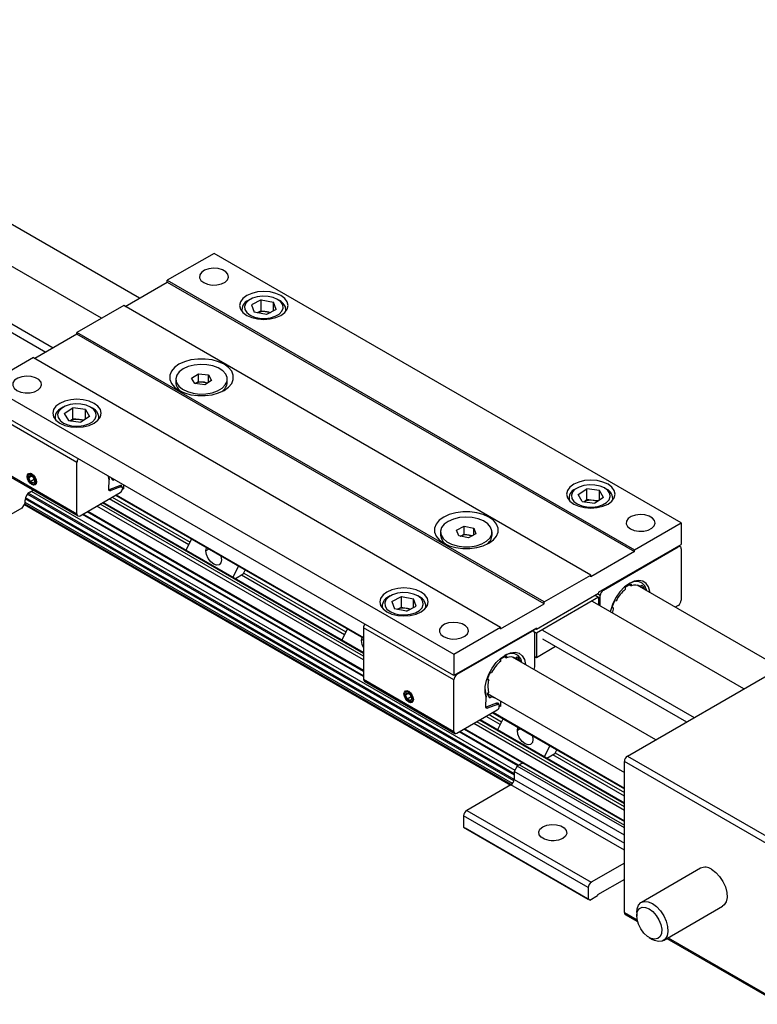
# Model space of a CAD drawing. Header units: millimetres. Extents: x 0 to 1397, y 0 to 1080.
# Tile 6 of 8: x 1245 to 1329, y 851 to 963. Entities that reach past the tile are written whole.
import ezdxf

# ---------------------------------------------------------------- set-up
doc = ezdxf.new("R2010")
doc.units = ezdxf.units.MM
doc.header["$LTSCALE"] = 5

msp = doc.modelspace()

# ---------------------------------------------------------------- linework, layer by layer
for p, q in [((1259.04, 931.324), (1105.269, 1020.094)), ((1254.737, 929.044), (1100.18, 1018.268)), ((1094.523, 1015.002), (1249.257, 925.676)), ((1094.523, 1014.022), (1248.408, 925.186)), ((1267.5, 936.412), (1262.197, 933.351)), ((1320.533, 905.797), (1267.5, 936.412)), ((1257.424, 930.391), (1262.197, 933.147)), ((1262.197, 933.147), (1262.197, 933.351)), ((1262.197, 933.351), (1315.23, 902.735)), ((1262.197, 933.147), (1315.23, 902.531)), ((1257.247, 930.493), (1251.944, 927.432)), ((1310.28, 899.878), (1257.247, 930.493)), ((1271.601, 931.187), (1271.389, 931.065)), ((1272.856, 931.118), (1271.763, 930.553)), ((1271.763, 930.553), (1272.064, 929.724)), ((1272.856, 931.118), (1274.251, 930.854)), ((1272.856, 929.894), (1272.856, 931.118)), ((1274.552, 930.025), (1274.251, 930.854)), ((1274.251, 929.869), (1274.251, 930.854)), ((1274.925, 931.065), (1274.713, 931.187)), ((1270.657, 930.044), (1270.657, 929.832)), ((1273.459, 929.46), (1272.064, 929.724)), ((1272.856, 929.894), (1272.404, 929.66)), ((1272.856, 929.894), (1273.553, 929.762)), ((1274.552, 930.025), (1273.459, 929.46)), ((1273.553, 929.762), (1273.911, 929.694)), ((1275.657, 929.832), (1275.657, 930.044)), ((1251.944, 927.228), (1247.171, 924.472)), ((1251.944, 927.228), (1251.944, 927.432)), ((1304.977, 896.816), (1251.944, 927.432)), ((1304.977, 896.612), (1251.944, 927.228)), ((1246.994, 924.574), (1241.691, 921.513)), ((1246.994, 924.574), (1300.027, 893.959)), ((1264.956, 922.25), (1265.726, 922.746)), ((1265.726, 922.746), (1266.857, 922.609)), ((1265.726, 921.848), (1265.726, 922.746)), ((1266.857, 922.609), (1267.216, 921.976)), ((1266.857, 921.744), (1266.857, 922.609)), ((1241.691, 921.513), (1294.724, 890.898)), ((1263.161, 922.113), (1263.161, 921.758)), ((1265.316, 921.616), (1264.956, 922.25)), ((1266.446, 921.479), (1265.316, 921.616)), ((1265.359, 921.611), (1265.726, 921.848)), ((1265.726, 921.848), (1266.291, 921.78)), ((1266.291, 921.78), (1266.814, 921.716)), ((1267.216, 921.976), (1266.446, 921.479)), ((1269.011, 921.758), (1269.011, 922.113)), ((1294.724, 888.448), (1241.691, 919.063)), ((1251.944, 912.654), (1241.691, 918.573)), ((1250.388, 918.941), (1250.176, 918.818)), ((1250.508, 918.217), (1251.487, 918.848)), ((1250.508, 918.217), (1250.965, 917.412)), ((1252.923, 918.674), (1251.487, 918.848)), ((1251.487, 917.623), (1251.487, 918.848)), ((1252.923, 918.674), (1253.381, 917.869)), ((1252.923, 917.574), (1252.923, 918.674)), ((1253.712, 918.818), (1253.5, 918.941)), ((1249.444, 917.798), (1249.444, 917.586)), ((1250.965, 917.412), (1252.401, 917.238)), ((1251.128, 917.392), (1251.487, 917.623)), ((1252.205, 917.536), (1251.487, 917.623)), ((1252.76, 917.469), (1252.205, 917.536)), ((1253.381, 917.869), (1252.401, 917.238)), ((1254.444, 917.586), (1254.444, 917.798)), ((1241.691, 912.735), (1251.944, 906.816)), ((1251.944, 906.816), (1251.944, 912.654)), ((1241.795, 912.506), (1252.048, 906.587)), ((1246.358, 911.062), (1246.358, 911.021)), ((1246.464, 910.959), (1246.641, 911.211)), ((1246.464, 910.959), (1246.77, 911.136)), ((1246.641, 910.504), (1246.464, 910.959)), ((1246.641, 911.211), (1246.994, 911.007)), ((1246.641, 910.504), (1247.089, 910.762)), ((1246.994, 910.3), (1246.641, 910.504)), ((1246.994, 911.007), (1247.171, 910.551)), ((1247.089, 910.762), (1246.994, 911.007)), ((1247.171, 910.551), (1246.994, 910.3)), ((1247.089, 910.762), (1247.089, 910.762)), ((1255.615, 910.693), (1255.512, 911.084)), ((1255.565, 909.6), (1255.615, 910.693)), ((1255.567, 911.053), (1255.615, 910.693)), ((1256.153, 910.714), (1256.068, 910.608)), ((1246.432, 909.18), (1301.564, 877.354)), ((1246.586, 909.296), (1246.971, 909.518)), ((1246.763, 909.398), (1301.652, 877.711)), ((1246.818, 910.225), (1246.853, 910.204)), ((1252.298, 906.612), (1256.859, 909.245)), ((1255.565, 909.605), (1255.68, 909.595)), ((1255.566, 909.58), (1255.772, 909.461)), ((1256.783, 910.007), (1255.68, 909.595)), ((1256.885, 909.877), (1255.772, 909.461)), ((1256.783, 910.007), (1256.944, 909.914)), ((1256.834, 910.016), (1256.889, 910.037)), ((1257.053, 909.903), (1256.848, 910.021)), ((1256.855, 910.024), (1257.035, 909.92)), ((1256.885, 909.877), (1256.944, 909.914)), ((1256.994, 910.027), (1256.889, 910.037)), ((1257.035, 909.92), (1256.994, 910.027)), ((1257.035, 909.913), (1257.035, 909.92)), ((1257.283, 909.694), (1257.096, 909.586)), ((1257.106, 909.788), (1257.106, 909.673)), ((1257.283, 909.694), (1257.283, 910.062)), ((1308.725, 909.756), (1308.512, 909.634)), ((1308.844, 909.032), (1309.823, 909.664)), ((1311.259, 909.49), (1309.823, 909.664)), ((1309.823, 908.439), (1309.823, 909.664)), ((1311.717, 908.685), (1311.259, 909.49)), ((1311.259, 908.39), (1311.259, 909.49)), ((1312.048, 909.634), (1311.836, 909.756)), ((1246.056, 908.091), (1245.702, 907.479)), ((1246.056, 908.091), (1246.056, 908.377)), ((1301.379, 876.195), (1246.056, 908.132)), ((1301.542, 876.508), (1246.071, 908.531)), ((1301.563, 876.636), (1246.102, 908.653)), ((1246.323, 909.063), (1301.564, 877.173)), ((1284.471, 890.977), (1254.843, 908.081)), ((1284.471, 891.062), (1254.916, 908.123)), ((1264.639, 903.303), (1255.603, 908.52)), ((1255.956, 908.724), (1264.796, 903.621)), ((1256.325, 908.937), (1284.471, 892.689)), ((1256.399, 908.979), (1284.471, 892.773)), ((1307.78, 908.613), (1307.78, 908.401)), ((1309.301, 908.227), (1308.844, 909.032)), ((1309.301, 908.227), (1310.738, 908.053)), ((1309.465, 908.208), (1309.823, 908.439)), ((1310.541, 908.352), (1309.823, 908.439)), ((1311.096, 908.285), (1310.541, 908.352)), ((1311.717, 908.685), (1310.738, 908.053)), ((1312.78, 908.401), (1312.78, 908.613)), ((1245.702, 907.479), (1240.328, 904.376)), ((1245.948, 907.905), (1301.172, 876.025)), ((1301.244, 876.069), (1245.985, 907.969)), ((1253.108, 907.079), (1284.471, 888.974)), ((1253.181, 907.122), (1284.471, 889.058)), ((1284.471, 890.242), (1254.206, 907.714)), ((1284.471, 890.65), (1254.56, 907.918)), ((1284.471, 888.344), (1252.563, 906.765)), ((1284.471, 888.429), (1252.636, 906.807)), ((1293.213, 904.764), (1293.213, 904.409)), ((1295.041, 904.972), (1295.901, 905.417)), ((1295.278, 904.319), (1295.041, 904.972)), ((1295.901, 905.417), (1296.999, 905.209)), ((1295.901, 904.518), (1295.901, 905.417)), ((1296.999, 905.209), (1297.236, 904.556)), ((1296.999, 904.434), (1296.999, 905.209)), ((1299.063, 904.409), (1299.063, 904.764)), ((1315.23, 902.735), (1320.533, 905.797)), ((1320.533, 905.797), (1320.533, 903.347)), ((1264.334, 902.687), (1264.96, 903.952)), ((1293.213, 904.409), (1293.276, 904.062)), ((1296.375, 904.112), (1295.278, 904.319)), ((1295.471, 904.296), (1295.453, 904.286)), ((1295.453, 904.286), (1295.471, 904.296)), ((1295.471, 904.296), (1295.901, 904.518)), ((1295.901, 904.518), (1296.45, 904.415)), ((1297.236, 904.556), (1296.375, 904.112)), ((1296.45, 904.415), (1296.824, 904.344)), ((1266.579, 902.632), (1266.645, 902.98)), ((1266.913, 902.825), (1266.579, 902.632)), ((1315.23, 902.531), (1310.28, 899.674)), ((1311.164, 897.939), (1320.533, 903.347)), ((1311.695, 898.163), (1320.18, 903.062)), ((1315.23, 902.531), (1315.23, 902.735)), ((1320.109, 903.102), (1320.18, 903.062)), ((1320.43, 903.086), (1320.256, 903.187)), ((1320.533, 902.857), (1320.533, 897.019)), ((1268.281, 902.037), (1268.347, 901.612)), ((1270.263, 900.891), (1269.637, 899.625)), ((1270.822, 899.979), (1271.049, 900.437)), ((1270.822, 899.979), (1269.923, 899.46)), ((1282.316, 893.098), (1270.61, 899.856)), ((1270.885, 900.106), (1282.474, 893.416)), ((1304.977, 896.816), (1310.28, 899.878)), ((1310.28, 899.674), (1310.28, 899.878)), ((1311.624, 898.204), (1311.695, 898.163)), ((1314.205, 898.273), (1314.205, 898.48)), ((1314.64, 898.757), (1314.841, 898.64)), ((1314.841, 898.848), (1314.841, 898.64)), ((1331.782, 889.331), (1315.522, 898.717)), ((1315.901, 898.546), (1315.686, 898.67)), ((1315.901, 898.546), (1316.056, 898.739)), ((1316.375, 898.286), (1315.909, 898.555)), ((1316.375, 898.286), (1316.341, 898.244)), ((1287.511, 897.51), (1287.299, 897.388)), ((1287.673, 896.876), (1288.766, 897.442)), ((1287.673, 896.876), (1287.974, 896.047)), ((1288.766, 897.442), (1290.161, 897.178)), ((1288.766, 896.217), (1288.766, 897.442)), ((1290.462, 896.348), (1290.161, 897.178)), ((1290.161, 896.193), (1290.161, 897.178)), ((1290.835, 897.388), (1290.623, 897.51)), ((1304.093, 893.734), (1311.164, 897.816)), ((1311.164, 897.367), (1304.093, 893.285)), ((1327.655, 886.949), (1310.457, 896.877)), ((1310.775, 897.592), (1311.164, 897.367)), ((1311.341, 897.551), (1311.023, 897.734)), ((1311.164, 897.939), (1311.164, 897.816)), ((1311.164, 897.367), (1311.164, 896.469)), ((1311.341, 896.367), (1311.341, 897.551)), ((1312.99, 896.969), (1313.145, 896.955)), ((1286.567, 896.367), (1286.567, 896.155)), ((1289.368, 895.783), (1287.974, 896.047)), ((1288.314, 895.983), (1288.766, 896.217)), ((1288.766, 896.217), (1289.463, 896.085)), ((1289.368, 895.783), (1290.462, 896.348)), ((1289.463, 896.085), (1289.821, 896.017)), ((1291.567, 896.155), (1291.567, 896.367)), ((1300.027, 893.755), (1304.977, 896.612)), ((1304.977, 896.612), (1304.977, 896.816)), ((1312.827, 896.135), (1312.672, 896.149)), ((1312.827, 896.135), (1312.69, 896.214)), ((1320.18, 896.407), (1319.852, 896.218)), ((1282.011, 892.482), (1282.638, 893.747)), ((1294.724, 887.958), (1284.471, 893.877)), ((1284.471, 893.877), (1284.471, 888.039)), ((1294.724, 890.898), (1300.027, 893.959)), ((1304.093, 893.857), (1294.724, 888.448)), ((1300.027, 893.755), (1300.027, 893.959)), ((1303.563, 893.469), (1303.492, 893.51)), ((1303.813, 893.494), (1303.639, 893.594)), ((1303.674, 893.574), (1304.023, 893.775)), ((1303.987, 893.795), (1304.093, 893.734)), ((1304.093, 893.857), (1304.093, 893.734)), ((1304.8, 893.612), (1321.999, 883.683)), ((1314.433, 879.316), (1339.889, 894.011)), ((1284.257, 892.427), (1284.322, 892.775)), ((1284.471, 892.551), (1284.257, 892.427)), ((1303.563, 893.469), (1295.078, 888.57)), ((1304.093, 893.285), (1303.891, 893.402)), ((1303.916, 889.468), (1303.916, 893.265)), ((1304.093, 893.285), (1304.093, 890.529)), ((1304.8, 892.632), (1321.15, 883.193)), ((1304.093, 890.529), (1306.268, 891.785)), ((1294.724, 890.898), (1294.724, 888.448)), ((1300.063, 890.109), (1300.063, 890.316)), ((1300.497, 890.593), (1300.699, 890.476)), ((1300.699, 890.683), (1300.699, 890.476)), ((1317.639, 881.167), (1301.38, 890.553)), ((1301.759, 890.382), (1301.544, 890.506)), ((1301.759, 890.382), (1301.914, 890.575)), ((1302.232, 890.122), (1301.766, 890.391)), ((1303.916, 890.631), (1304.093, 890.529)), ((1302.232, 890.122), (1302.199, 890.08)), ((1284.471, 888.039), (1294.724, 882.12)), ((1294.724, 882.12), (1294.724, 887.958)), ((1295.078, 888.57), (1295.007, 888.611)), ((1298.685, 887.971), (1298.529, 887.984)), ((1298.685, 887.971), (1298.548, 888.05)), ((1298.848, 888.805), (1299.003, 888.791)), ((1284.575, 887.81), (1294.828, 881.891)), ((1298.26, 887.019), (1298.395, 885.996)), ((1289.138, 886.365), (1289.138, 886.324)), ((1289.244, 886.263), (1289.421, 886.515)), ((1289.244, 886.263), (1289.55, 886.44)), ((1289.421, 885.808), (1289.244, 886.263)), ((1289.421, 886.515), (1289.774, 886.311)), ((1289.421, 885.808), (1289.869, 886.066)), ((1289.774, 885.603), (1289.421, 885.808)), ((1289.774, 886.311), (1289.951, 885.855)), ((1289.869, 886.066), (1289.774, 886.311)), ((1289.951, 885.855), (1289.774, 885.603)), ((1289.869, 886.066), (1289.869, 886.066)), ((1298.345, 884.904), (1298.395, 885.996)), ((1298.529, 886.364), (1298.685, 886.557)), ((1299.003, 886.105), (1298.537, 886.374)), ((1298.563, 886.406), (1314.079, 877.449)), ((1299.003, 886.105), (1298.848, 885.912)), ((1289.597, 885.528), (1289.633, 885.508)), ((1298.345, 884.909), (1298.46, 884.898)), ((1298.346, 884.883), (1298.552, 884.764)), ((1299.563, 885.31), (1298.46, 884.898)), ((1299.665, 885.18), (1298.552, 884.764)), ((1299.563, 885.31), (1299.724, 885.217)), ((1299.614, 885.32), (1299.669, 885.34)), ((1299.833, 885.207), (1299.628, 885.325)), ((1299.635, 885.328), (1299.815, 885.224)), ((1299.665, 885.18), (1299.724, 885.217)), ((1299.774, 885.331), (1299.669, 885.34)), ((1299.815, 885.224), (1299.774, 885.331)), ((1299.815, 885.217), (1299.815, 885.224)), ((1300.063, 884.997), (1299.876, 884.889)), ((1299.886, 885.092), (1299.886, 884.977)), ((1300.063, 884.997), (1300.063, 885.54)), ((1295.078, 881.916), (1299.638, 884.548)), ((1299.994, 882.893), (1298.383, 883.823)), ((1298.736, 884.028), (1300.151, 883.211)), ((1299.105, 884.241), (1314.079, 875.596)), ((1299.179, 884.283), (1314.079, 875.681)), ((1299.689, 882.276), (1300.315, 883.542)), ((1295.888, 882.383), (1314.079, 871.881)), ((1295.961, 882.425), (1314.079, 871.966)), ((1314.079, 873.15), (1296.986, 883.017)), ((1314.079, 873.558), (1297.34, 883.221)), ((1314.079, 873.884), (1297.623, 883.385)), ((1314.079, 873.969), (1297.696, 883.427)), ((1301.935, 882.222), (1302, 882.57)), ((1302.268, 882.415), (1301.935, 882.222)), ((1302.006, 878.222), (1295.343, 882.068)), ((1302.079, 878.264), (1295.416, 882.111)), ((1303.637, 881.627), (1303.703, 881.202)), ((1305.619, 880.481), (1304.992, 879.215)), ((1306.177, 879.569), (1305.279, 879.05)), ((1314.079, 874.762), (1305.965, 879.446)), ((1306.177, 879.569), (1306.404, 880.027)), ((1306.24, 879.696), (1314.079, 875.17)), ((1314.433, 879.316), (1332.111, 869.111)), ((1301.917, 878.17), (1301.564, 877.558)), ((1302.193, 878.33), (1301.917, 878.17)), ((1314.079, 871.149), (1301.917, 878.17)), ((1302.193, 878.33), (1314.079, 871.468)), ((1331.757, 868.498), (1314.079, 878.703)), ((1314.079, 861.556), (1314.079, 878.703)), ((1314.079, 870.333), (1301.564, 877.558)), ((1301.564, 877.558), (1301.564, 876.66)), ((1301.21, 876.047), (1296.19, 873.149)), ((1314.079, 868.618), (1301.21, 876.047)), ((1301.564, 876.66), (1314.079, 869.435)), ((1309.978, 864.373), (1295.836, 872.537)), ((1295.836, 872.537), (1295.836, 871.23)), ((1296.19, 873.149), (1310.332, 864.985)), ((1295.836, 871.23), (1309.978, 863.066)), ((1295.836, 871.23), (1296.013, 871.128)), ((1310.155, 862.964), (1296.013, 871.128)), ((1314.079, 867.149), (1310.332, 864.985)), ((1322.729, 866.58), (1316.011, 862.702)), ((1314.079, 865.311), (1311.039, 863.556)), ((1309.978, 864.373), (1309.978, 863.066)), ((1310.155, 862.964), (1311.039, 863.474)), ((1311.039, 863.556), (1311.039, 863.474)), ((1310.155, 862.964), (1309.978, 863.066)), ((1318.511, 858.372), (1325.229, 862.25)), ((1314.079, 861.556), (1315.539, 860.713)), ((1314.183, 861.327), (1315.585, 860.517)), ((1315.494, 861.557), (1315.494, 861.149)), ((1316.908, 858.7), (1317.261, 858.496)), ((1318.907, 858.6), (1331.861, 851.122)), ((1319.053, 858.685), (1331.757, 851.351))]:
    msp.add_line(p, q)
at = {"flags": 128}
for points in [[(1266.334, 933.085), (1266.776, 932.903), (1267.296, 932.814), (1267.839, 932.827), (1268.345, 932.941), (1268.76, 933.143), (1269.038, 933.413), (1269.149, 933.72), (1269.082, 934.031), (1268.843, 934.312), (1268.459, 934.534), (1267.971, 934.672), (1267.432, 934.711), (1266.901, 934.646), (1266.434, 934.486), (1266.083, 934.247), (1265.886, 933.954), (1265.863, 933.641), (1266.018, 933.341), (1266.334, 933.085)], [(1271.213, 929.371), (1271.782, 929.118), (1272.446, 928.96), (1273.157, 928.906), (1273.869, 928.96), (1274.532, 929.118), (1275.102, 929.371), (1275.539, 929.7), (1275.814, 930.082), (1275.907, 930.493), (1275.814, 930.904), (1275.539, 931.287), (1275.102, 931.616), (1274.532, 931.868), (1273.869, 932.027), (1273.157, 932.081), (1272.446, 932.027), (1271.782, 931.868), (1271.213, 931.616), (1270.776, 931.287), (1270.501, 930.904), (1270.407, 930.493), (1270.501, 930.082), (1270.776, 929.7), (1271.213, 929.371)], [(1275.311, 930.55), (1275.096, 930.889), (1274.725, 931.18), (1274.226, 931.399), (1273.641, 931.528), (1273.017, 931.557), (1272.404, 931.482), (1271.852, 931.312), (1271.406, 931.058), (1271.102, 930.742), (1270.964, 930.389), (1271.004, 930.029), (1271.219, 929.689), (1271.59, 929.398), (1272.089, 929.179), (1272.674, 929.05), (1273.298, 929.022), (1273.911, 929.096), (1274.462, 929.267), (1274.909, 929.52), (1275.213, 929.836), (1275.35, 930.189), (1275.311, 930.55)], [(1275.616, 929.782), (1275.652, 929.948), (1275.604, 930.34)], [(1263.523, 920.849), (1264.158, 920.557), (1264.889, 920.354), (1265.68, 920.25), (1266.492, 920.25), (1267.284, 920.354), (1268.015, 920.557), (1268.65, 920.849), (1269.156, 921.216), (1269.508, 921.638), (1269.688, 922.095), (1269.688, 922.564), (1269.508, 923.02), (1269.156, 923.443), (1268.65, 923.809), (1268.015, 924.101), (1267.284, 924.304), (1266.492, 924.409), (1265.68, 924.409), (1264.889, 924.304), (1264.158, 924.101), (1263.523, 923.809), (1263.017, 923.443), (1262.665, 923.02), (1262.484, 922.564), (1262.484, 922.095), (1262.665, 921.638), (1263.017, 921.216), (1263.523, 920.849)], [(1266.687, 923.765), (1265.956, 923.8), (1265.233, 923.728), (1264.564, 923.555), (1263.991, 923.291), (1263.549, 922.953), (1263.267, 922.562), (1263.162, 922.144), (1263.24, 921.723), (1263.498, 921.326), (1263.918, 920.98), (1264.474, 920.704), (1265.132, 920.517), (1265.85, 920.43), (1266.582, 920.449), (1267.283, 920.572), (1267.909, 920.792), (1268.421, 921.096), (1268.786, 921.463), (1268.981, 921.871), (1268.994, 922.294), (1268.825, 922.706), (1268.484, 923.08), (1267.991, 923.394), (1267.38, 923.627), (1266.687, 923.765)], [(1245.121, 920.839), (1245.563, 920.657), (1246.083, 920.568), (1246.626, 920.581), (1247.132, 920.695), (1247.546, 920.897), (1247.824, 921.167), (1247.936, 921.473), (1247.869, 921.785), (1247.63, 922.066), (1247.246, 922.288), (1246.758, 922.426), (1246.219, 922.465), (1245.687, 922.4), (1245.221, 922.24), (1244.87, 922), (1244.672, 921.708), (1244.65, 921.395), (1244.805, 921.094), (1245.121, 920.839)], [(1250, 917.125), (1250.569, 916.872), (1251.232, 916.714), (1251.944, 916.66), (1252.656, 916.714), (1253.319, 916.872), (1253.889, 917.125), (1254.326, 917.453), (1254.6, 917.836), (1254.694, 918.247), (1254.6, 918.658), (1254.326, 919.041), (1253.889, 919.37), (1253.319, 919.622), (1252.656, 919.781), (1251.944, 919.835), (1251.232, 919.781), (1250.569, 919.622), (1250, 919.37), (1249.563, 919.041), (1249.288, 918.658), (1249.194, 918.247), (1249.288, 917.836), (1249.563, 917.453), (1250, 917.125)], [(1252.396, 919.286), (1251.771, 919.309), (1251.16, 919.23), (1250.613, 919.054), (1250.173, 918.796), (1249.877, 918.478), (1249.749, 918.124), (1249.798, 917.764), (1250.021, 917.426), (1250.4, 917.138), (1250.904, 916.924), (1251.493, 916.8), (1252.118, 916.777), (1252.728, 916.856), (1253.276, 917.032), (1253.715, 917.29), (1254.011, 917.608), (1254.14, 917.962), (1254.09, 918.322), (1253.867, 918.66), (1253.488, 918.948), (1252.984, 919.162), (1252.396, 919.286)], [(1246.818, 911.368), (1247.021, 911.204), (1247.193, 910.972), (1247.308, 910.707), (1247.348, 910.449), (1247.308, 910.238), (1247.193, 910.106), (1247.021, 910.072), (1246.818, 910.143), (1246.615, 910.307), (1246.443, 910.539), (1246.328, 910.804), (1246.287, 911.062), (1246.328, 911.273), (1246.443, 911.405), (1246.615, 911.438), (1246.818, 911.368)], [(1246.836, 911.357), (1246.664, 911.413), (1246.503, 911.382), (1246.396, 911.259), (1246.358, 911.062)], [(1246.818, 910.225), (1246.642, 910.367), (1246.493, 910.568), (1246.393, 910.797), (1246.358, 911.021), (1246.393, 911.204), (1246.493, 911.318), (1246.642, 911.347), (1246.818, 911.286), (1246.993, 911.144), (1247.143, 910.943), (1247.242, 910.713), (1247.277, 910.49), (1247.242, 910.307), (1247.143, 910.192), (1246.993, 910.163), (1246.818, 910.225)], [(1246.853, 910.204), (1246.853, 910.204), (1247.042, 910.138), (1247.203, 910.17), (1247.31, 910.293), (1247.348, 910.47)], [(1308.336, 907.94), (1308.905, 907.688), (1309.569, 907.529), (1310.28, 907.475), (1310.992, 907.529), (1311.655, 907.688), (1312.225, 907.94), (1312.662, 908.269), (1312.937, 908.652), (1313.03, 909.063), (1312.937, 909.473), (1312.662, 909.856), (1312.225, 910.185), (1311.655, 910.437), (1310.992, 910.596), (1310.28, 910.65), (1309.569, 910.596), (1308.905, 910.437), (1308.336, 910.185), (1307.899, 909.856), (1307.624, 909.473), (1307.53, 909.063), (1307.624, 908.652), (1307.899, 908.269), (1308.336, 907.94)], [(1255.772, 909.461), (1255.731, 909.446), (1255.692, 909.44), (1255.656, 909.445), (1255.625, 909.459), (1255.6, 909.483), (1255.581, 909.515), (1255.569, 909.555), (1255.565, 909.6)], [(1309.829, 907.615), (1310.454, 907.592), (1311.065, 907.672), (1311.612, 907.847), (1312.051, 908.105), (1312.347, 908.424), (1312.476, 908.777), (1312.427, 909.138), (1312.203, 909.475), (1311.824, 909.763), (1311.32, 909.978), (1310.732, 910.101), (1310.107, 910.125), (1309.496, 910.045), (1308.949, 909.869), (1308.509, 909.612), (1308.213, 909.293), (1308.085, 908.94), (1308.134, 908.579), (1308.358, 908.241), (1308.737, 907.954), (1309.241, 907.739), (1309.829, 907.615)], [(1293.575, 903.501), (1294.21, 903.209), (1294.941, 903.005), (1295.732, 902.901), (1296.544, 902.901), (1297.336, 903.005), (1298.067, 903.209), (1298.702, 903.501), (1299.208, 903.867), (1299.56, 904.289), (1299.741, 904.746), (1299.741, 905.215), (1299.56, 905.672), (1299.208, 906.094), (1298.702, 906.46), (1298.067, 906.752), (1297.336, 906.956), (1296.544, 907.06), (1295.732, 907.06), (1294.941, 906.956), (1294.21, 906.752), (1293.575, 906.46), (1293.069, 906.094), (1292.717, 905.672), (1292.536, 905.215), (1292.536, 904.746), (1292.717, 904.289), (1293.069, 903.867), (1293.575, 903.501)], [(1293.276, 904.418), (1293.515, 904.018), (1293.919, 903.664), (1294.462, 903.38), (1295.111, 903.183), (1295.825, 903.085), (1296.558, 903.093), (1297.264, 903.206), (1297.9, 903.416), (1298.426, 903.712), (1298.807, 904.073), (1299.021, 904.478), (1299.054, 904.901), (1298.903, 905.315), (1298.579, 905.695), (1298.101, 906.016), (1297.501, 906.258), (1296.814, 906.407), (1296.085, 906.452), (1295.359, 906.392), (1294.683, 906.229), (1294.098, 905.974), (1293.641, 905.643), (1293.34, 905.257), (1293.216, 904.84), (1293.276, 904.418)], [(1314.771, 905.123), (1315.213, 904.941), (1315.733, 904.852), (1316.276, 904.865), (1316.782, 904.979), (1317.196, 905.181), (1317.474, 905.451), (1317.586, 905.758), (1317.519, 906.069), (1317.28, 906.35), (1316.896, 906.572), (1316.408, 906.71), (1315.869, 906.749), (1315.338, 906.684), (1314.871, 906.524), (1314.52, 906.285), (1314.322, 905.992), (1314.3, 905.679), (1314.455, 905.379), (1314.771, 905.123)], [(1293.276, 904.062), (1293.515, 903.662), (1293.849, 903.358)], [(1268.347, 901.612), (1268.28, 901.26), (1268.088, 901.04), (1267.802, 900.984), (1267.463, 901.102), (1267.125, 901.374), (1266.838, 901.761), (1266.647, 902.203), (1266.579, 902.632)], [(1316.988, 897.871), (1316.975, 897.989), (1316.832, 898.526), (1316.564, 898.933), (1316.187, 899.187), (1315.724, 899.272), (1315.2, 899.184), (1314.648, 898.928), (1314.098, 898.519), (1313.584, 897.981), (1313.134, 897.344), (1312.777, 896.647), (1312.531, 895.931), (1312.48, 895.71)], [(1316.602, 898.094), (1316.58, 898.193), (1316.391, 898.646), (1316.089, 898.964), (1315.692, 899.126), (1315.225, 899.124), (1314.714, 898.957), (1314.609, 898.905)], [(1287.123, 895.694), (1287.692, 895.442), (1288.355, 895.283), (1289.067, 895.229), (1289.779, 895.283), (1290.442, 895.442), (1291.012, 895.694), (1291.449, 896.023), (1291.724, 896.406), (1291.817, 896.816), (1291.724, 897.227), (1291.449, 897.61), (1291.012, 897.939), (1290.442, 898.191), (1289.779, 898.35), (1289.067, 898.404), (1288.355, 898.35), (1287.692, 898.191), (1287.123, 897.939), (1286.686, 897.61), (1286.411, 897.227), (1286.317, 896.816), (1286.411, 896.406), (1286.686, 896.023), (1287.123, 895.694)], [(1286.914, 896.352), (1287.128, 896.012), (1287.5, 895.721), (1287.998, 895.502), (1288.583, 895.373), (1289.208, 895.345), (1289.821, 895.419), (1290.372, 895.59), (1290.818, 895.844), (1291.123, 896.16), (1291.26, 896.512), (1291.22, 896.873), (1291.006, 897.213), (1290.635, 897.504), (1290.136, 897.722), (1289.551, 897.851), (1288.927, 897.88), (1288.314, 897.806), (1287.762, 897.635), (1287.316, 897.381), (1287.012, 897.065), (1286.874, 896.712), (1286.914, 896.352)], [(1293.557, 892.877), (1293.999, 892.695), (1294.52, 892.606), (1295.063, 892.619), (1295.569, 892.733), (1295.983, 892.935), (1296.261, 893.205), (1296.373, 893.511), (1296.305, 893.823), (1296.067, 894.104), (1295.683, 894.326), (1295.195, 894.464), (1294.656, 894.503), (1294.124, 894.438), (1293.658, 894.278), (1293.307, 894.038), (1293.109, 893.746), (1293.087, 893.433), (1293.242, 893.132), (1293.557, 892.877)], [(1284.471, 891.638), (1284.324, 891.998), (1284.257, 892.427)], [(1298.395, 885.996), (1298.272, 886.551), (1298.282, 887.198), (1298.426, 887.9), (1298.693, 888.617), (1299.07, 889.305), (1299.534, 889.926), (1300.057, 890.442), (1300.61, 890.824), (1301.159, 891.05), (1301.674, 891.105), (1302.123, 890.988), (1302.481, 890.704), (1302.727, 890.271), (1302.846, 889.713), (1302.846, 889.707)], [(1302.46, 889.93), (1302.311, 890.373), (1302.038, 890.729), (1301.665, 890.934), (1301.213, 890.977), (1300.711, 890.854), (1300.467, 890.741)], [(1289.598, 886.671), (1289.801, 886.508), (1289.973, 886.276), (1290.088, 886.011), (1290.128, 885.753), (1290.088, 885.542), (1289.973, 885.41), (1289.801, 885.376), (1289.598, 885.447), (1289.395, 885.61), (1289.223, 885.842), (1289.108, 886.108), (1289.067, 886.365), (1289.108, 886.576), (1289.223, 886.709), (1289.395, 886.742), (1289.598, 886.671)], [(1289.616, 886.661), (1289.444, 886.717), (1289.283, 886.686), (1289.176, 886.562), (1289.138, 886.365)], [(1289.598, 885.528), (1289.422, 885.67), (1289.273, 885.871), (1289.173, 886.101), (1289.138, 886.324), (1289.173, 886.507), (1289.273, 886.622), (1289.422, 886.651), (1289.598, 886.59), (1289.773, 886.448), (1289.923, 886.247), (1290.022, 886.017), (1290.057, 885.794), (1290.022, 885.611), (1289.923, 885.496), (1289.773, 885.467), (1289.598, 885.528)], [(1289.633, 885.508), (1289.633, 885.508), (1289.822, 885.442), (1289.983, 885.473), (1290.09, 885.597), (1290.128, 885.774)], [(1298.552, 884.764), (1298.511, 884.749), (1298.472, 884.744), (1298.436, 884.748), (1298.405, 884.763), (1298.38, 884.786), (1298.361, 884.819), (1298.349, 884.858), (1298.345, 884.904)], [(1303.703, 881.202), (1303.635, 880.85), (1303.444, 880.629), (1303.157, 880.574), (1302.819, 880.691), (1302.48, 880.964), (1302.194, 881.351), (1302.002, 881.793), (1301.935, 882.222)], [(1304.816, 871.271), (1305.271, 871.455), (1305.808, 871.538), (1306.362, 871.511), (1306.865, 871.375), (1307.258, 871.148), (1307.493, 870.857), (1307.542, 870.538), (1307.398, 870.228), (1307.079, 869.965), (1306.624, 869.781), (1306.087, 869.698), (1305.534, 869.726), (1305.03, 869.862), (1304.637, 870.089), (1304.402, 870.379), (1304.354, 870.699), (1304.498, 871.009), (1304.816, 871.271)], [(1306.115, 869.7), (1305.808, 869.701), (1305.781, 869.7)], [(1323.979, 866.456), (1324.456, 866.105), (1324.897, 865.629), (1325.271, 865.062), (1325.548, 864.448), (1325.71, 863.831), (1325.743, 863.257), (1325.645, 862.77), (1325.423, 862.404), (1325.229, 862.25)], [(1315.494, 861.557), (1315.531, 861.951), (1315.692, 862.382), (1315.969, 862.676), (1316.343, 862.811), (1316.784, 862.778), (1317.261, 862.578)], [(1317.261, 862.578), (1317.738, 862.227), (1318.18, 861.751), (1318.553, 861.184), (1318.831, 860.57), (1318.992, 859.953), (1319.025, 859.379), (1318.927, 858.892), (1318.706, 858.526), (1318.377, 858.309), (1317.966, 858.258), (1317.502, 858.376), (1317.261, 858.496)], [(1316.908, 861.966), (1317.325, 861.653), (1317.704, 861.222), (1318.013, 860.713), (1318.224, 860.169), (1318.318, 859.641), (1318.287, 859.173), (1318.133, 858.809), (1317.87, 858.58), (1317.521, 858.507), (1317.119, 858.596), (1316.697, 858.84), (1316.294, 859.216), (1315.946, 859.691), (1315.683, 860.223), (1315.529, 860.765), (1315.498, 861.269), (1315.591, 861.689), (1315.802, 861.989), (1316.111, 862.142), (1316.491, 862.134), (1316.908, 861.966)]]:
    msp.add_lwpolyline(points, dxfattribs=at)
for centre, radius, start, end in [((1271.83, 930), 1.152, 112.51184, 190.91852), ((1274.181, 929.687), 1.566, 24.66735, 61.62303), ((1273.159, 927.756), 2.044, 78.87112, 111.45975), ((1273.237, 928.039), 1.751, 68.82724, 79.57881), ((1264.515, 921.859), 1.358, 184.27715, 238.04617), ((1266.079, 920.296), 1.499, 81.8339, 118.67323), ((1266.139, 920.396), 1.392, 65.14367, 83.72842), ((1267.626, 921.877), 1.39, 302.62223, 355.05445), ((1250.591, 917.768), 1.13, 111.5728, 191.85756), ((1253.301, 917.77), 1.126, 347.98425, 68.58539), ((1251.937, 915.579), 1.975, 82.20354, 113.57006), ((1252.003, 915.734), 1.814, 68.11302, 83.59914), ((1252.7, 912.621), 0.756, 144.29615, 177.48976), ((1256.762, 911.425), 1.072, 209.07904, 229.65015), ((1247.207, 908.325), 1.153, 122.60548, 177.39452), ((1256.833, 909.879), 0.137, 89.51528, 111.39881), ((1256.569, 909.698), 0.538, 302.60548, 357.39452), ((1256.731, 911.554), 1.684, 275.24982, 281.11507), ((1256.98, 909.8), 0.127, 354.58528, 52.99685), ((1308.925, 908.585), 1.127, 111.47135, 191.95901), ((1311.595, 908.563), 1.163, 349.50554, 67.0641), ((1310.273, 906.395), 1.975, 82.20354, 113.57006), ((1310.339, 906.549), 1.814, 68.11302, 83.59914), ((1252.16, 906.781), 0.218, 170.78596, 309.20329), ((1296.14, 902.871), 1.575, 78.65842, 115.14544), ((1296.211, 903.099), 1.337, 65.38773, 79.69698), ((1297.745, 904.489), 1.321, 301.14422, 356.53245), ((1320.318, 902.892), 0.218, 350.78596, 129.20329), ((1312.109, 897.516), 0.768, 122.60548, 177.39452), ((1316.746, 895.145), 4.03, 129.09259, 153.31827), ((1315.826, 896.408), 2.631, 111.96977, 128.02486), ((1315.289, 897.67), 1.069, 55.03427, 114.74667), ((1315.313, 897.878), 1.137, 21.02214, 49.17925), ((1287.741, 896.323), 1.152, 112.51821, 190.91215), ((1290.392, 896.322), 1.154, 349.1476, 67.42204), ((1317.011, 894.937), 4.506, 153.19247, 164.39617), ((1319.766, 897.054), 0.768, 302.60548, 357.39452), ((1289.069, 894.079), 2.044, 78.87112, 111.45975), ((1289.147, 894.362), 1.751, 68.82724, 79.57881), ((1315.916, 895.304), 3.199, 164.94318, 175.28821), ((1285.217, 893.847), 0.746, 144.06523, 177.72068), ((1303.701, 893.3), 0.218, 350.78596, 129.20329), ((1301.683, 888.244), 2.631, 111.96977, 128.02486), ((1301.146, 889.506), 1.069, 55.03432, 114.74664), ((1301.171, 889.714), 1.137, 21.02193, 49.17939), ((1302.604, 886.981), 4.03, 129.09257, 153.31829), ((1303.203, 889.491), 0.714, 330.66746, 358.11211), ((1284.709, 888.008), 0.24, 172.74417, 235.94365), ((1295.492, 887.923), 0.768, 122.60548, 177.39452), ((1302.869, 886.772), 4.506, 153.19253, 164.39609), ((1300.947, 887.264), 2.37, 162.65221, 197.34779), ((1299.591, 886.772), 1.137, 201.02212, 229.17922), ((1299.542, 886.79), 0.872, 231.83021, 259.45097), ((1299.613, 885.183), 0.137, 89.51528, 111.39881), ((1299.349, 885.002), 0.538, 302.60548, 357.39452), ((1299.511, 886.858), 1.684, 275.24982, 281.11507), ((1299.76, 885.104), 0.127, 354.58528, 52.99685), ((1294.94, 882.085), 0.218, 170.78596, 309.20329), ((1314.847, 878.668), 0.768, 122.60548, 177.39452), ((1303.646, 875.835), 2.887, 111.62584, 120.21461), ((1300.796, 876.695), 0.768, 302.60548, 357.39452), ((1296.604, 872.502), 0.768, 122.60548, 177.39452), ((1323.248, 865.447), 1.246, 54.07057, 114.61897), ((1310.746, 864.338), 0.768, 122.60548, 177.39452), ((1314.317, 861.526), 0.24, 172.74417, 235.94365)]:
    msp.add_arc(centre, radius, start, end)
for points in [[(1256.944, 909.914), (1256.956, 909.919), (1256.981, 909.928), (1257.021, 909.92), (1257.046, 909.907), (1257.056, 909.901)], [(1299.724, 885.217), (1299.736, 885.222), (1299.761, 885.232), (1299.801, 885.224), (1299.826, 885.21), (1299.836, 885.205)]]:
    msp.add_open_spline(points, degree=3, knots=[0, 0, 0, 0, 0.3761408, 0.7520712, 1, 1, 1, 1])

doc.saveas('drawing.dxf')
